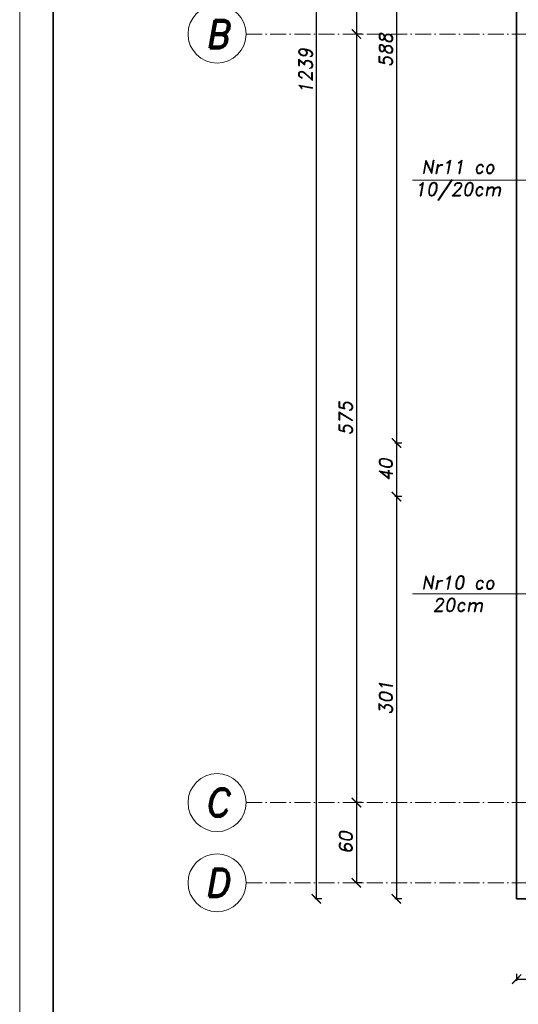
# Model space of a CAD drawing. Header units: millimetres. Extents: x 300938 to 312016, y 11971 to 20881.
# Tile 28 of 239: x 306266 to 306640, y 13973 to 14710. Entities that reach past the tile are written whole.
import ezdxf

# ---------------------------------------------------------------- set-up
doc = ezdxf.new("R2010")
doc.units = ezdxf.units.MM
doc.linetypes.add('ACAD_ISO10W100', pattern=[18, 12, -3, 0, -3])
for name, color, linetype, lineweight in [('konstrukcja', 3, 'Continuous', 35), ('konstrukcja wymiary', 1, 'Continuous', 13), ('opisy', 2, 'Continuous', 18), ('osie', 5, 'ACAD_ISO10W100', 13)]:
    doc.layers.add(name, color=color, linetype=linetype, lineweight=lineweight)
doc.styles.add('KONSTRUKCJA', font='romand.shx', dxfattribs={"oblique": 10})
doc.styles.get("Standard").update_dxf_attribs({"font": 'romand.shx', "oblique": 10})
doc.dimstyles.new('150', dxfattribs={"dimtxt": 10, "dimasz": 7, "dimexe": 1.25, "dimexo": 0.625, "dimgap": 3, "dimtad": 1, "dimdec": 0, "dimrnd": 0.5, "dimtxsty": 'KONSTRUKCJA', "dimblk": 'ARCHTICK', "dimcen": 2.5, "dimadec": 0, "dimazin": 0, "dimtfac": 1, "dimtdec": 0, "dimtix": 1, "dimtmove": 0, "dimatfit": 3, "dimfxl": 4, "dimfxlon": 1, "dimarcsym": 0})

# ---------------------------------------------------------------- blocks, each defined once
blk = doc.blocks.new('_ArchTick')
at = {"color": 0, "linetype": 'ByBlock', "lineweight": 13, "const_width": 0.15}
blk.add_lwpolyline([(-0.5, -0.5), (0.5, 0.5)], dxfattribs=at)
blk = doc.blocks.new('*D2090')
at = {"layer": 'Defpoints', "color": 0, "transparency": 16777216}
for p in [(307580.44, 14981.32), (306548.44, 14393.22), (306662.44, 14393.22)]:
    blk.add_point(p, dxfattribs=at)
at = {"layer": 'konstrukcja wymiary', "color": 0, "lineweight": -2, "transparency": 16777216}
for p, q in [((306552.44, 14981.32), (306547.19, 14981.32)), ((306548.44, 14981.32), (306548.44, 14393.22)), ((306552.44, 14393.22), (306547.19, 14393.22))]:
    blk.add_line(p, q, dxfattribs=at)
at = {"layer": 'konstrukcja wymiary', "color": 0, "lineweight": -2, "transparency": 16777216, "xscale": 7, "yscale": 7, "zscale": 7}
for p, rotation in [((306548.44, 14981.32), 90), ((306548.44, 14393.22), 270)]:
    blk.add_blockref('_ArchTick', p, dxfattribs=dict(at, rotation=rotation))
at = {"layer": 'konstrukcja wymiary', "color": 0, "transparency": 16777216, "insert": (306540.44, 14687.27), "char_height": 10, "attachment_point": 5, "rotation": 90, "style": 'KONSTRUKCJA'}
blk.add_mtext('588', dxfattribs=at)
blk = doc.blocks.new('*D2091')
at = {"layer": 'Defpoints', "color": 0, "transparency": 16777216}
for p in [(306662.44, 14393.22), (306548.44, 14353.22), (306662.44, 14353.22)]:
    blk.add_point(p, dxfattribs=at)
at = {"layer": 'konstrukcja wymiary', "color": 0, "lineweight": -2, "transparency": 16777216}
for p, q in [((306552.44, 14393.22), (306547.19, 14393.22)), ((306548.44, 14393.22), (306548.44, 14353.22)), ((306552.44, 14353.22), (306547.19, 14353.22))]:
    blk.add_line(p, q, dxfattribs=at)
at = {"layer": 'konstrukcja wymiary', "color": 0, "lineweight": -2, "transparency": 16777216, "xscale": 7, "yscale": 7, "zscale": 7}
for p, rotation in [((306548.44, 14393.22), 90), ((306548.44, 14353.22), 270)]:
    blk.add_blockref('_ArchTick', p, dxfattribs=dict(at, rotation=rotation))
at = {"layer": 'konstrukcja wymiary', "color": 0, "transparency": 16777216, "insert": (306540.44, 14373.22), "char_height": 10, "attachment_point": 5, "rotation": 90, "style": 'KONSTRUKCJA'}
blk.add_mtext('40', dxfattribs=at)
blk = doc.blocks.new('*D2092')
at = {"layer": 'Defpoints', "color": 0, "transparency": 16777216}
for p in [(306662.44, 14353.22), (306548.44, 14052.22), (306638.44, 14052.22)]:
    blk.add_point(p, dxfattribs=at)
at = {"layer": 'konstrukcja wymiary', "color": 0, "lineweight": -2, "transparency": 16777216}
for p, q in [((306552.44, 14353.22), (306547.19, 14353.22)), ((306548.44, 14353.22), (306548.44, 14052.22)), ((306552.44, 14052.22), (306547.19, 14052.22))]:
    blk.add_line(p, q, dxfattribs=at)
at = {"layer": 'konstrukcja wymiary', "color": 0, "lineweight": -2, "transparency": 16777216, "xscale": 7, "yscale": 7, "zscale": 7}
for p, rotation in [((306548.44, 14353.22), 90), ((306548.44, 14052.22), 270)]:
    blk.add_blockref('_ArchTick', p, dxfattribs=dict(at, rotation=rotation))
at = {"layer": 'konstrukcja wymiary', "color": 0, "transparency": 16777216, "insert": (306540.44, 14202.72), "char_height": 10, "attachment_point": 5, "rotation": 90, "style": 'KONSTRUKCJA'}
blk.add_mtext('301', dxfattribs=at)
blk = doc.blocks.new('*D2093')
at = {"layer": 'Defpoints', "color": 0, "transparency": 16777216}
for p in [(306638.44, 15279.22), (306518.44, 14699.22), (306638.44, 14699.22)]:
    blk.add_point(p, dxfattribs=at)
at = {"layer": 'konstrukcja wymiary', "color": 0, "lineweight": -2, "transparency": 16777216}
for p, q in [((306522.44, 15279.22), (306517.19, 15279.22)), ((306518.44, 15279.22), (306518.44, 14699.22)), ((306522.44, 14699.22), (306517.19, 14699.22))]:
    blk.add_line(p, q, dxfattribs=at)
at = {"layer": 'konstrukcja wymiary', "color": 0, "lineweight": -2, "transparency": 16777216, "xscale": 7, "yscale": 7, "zscale": 7}
for p, rotation in [((306518.44, 15279.22), 90), ((306518.44, 14699.22), 270)]:
    blk.add_blockref('_ArchTick', p, dxfattribs=dict(at, rotation=rotation))
at = {"layer": 'konstrukcja wymiary', "color": 0, "transparency": 16777216, "insert": (306510.44, 14989.22), "char_height": 10, "attachment_point": 5, "rotation": 90, "style": 'KONSTRUKCJA'}
blk.add_mtext('580', dxfattribs=at)
blk = doc.blocks.new('*D2094')
at = {"layer": 'Defpoints', "color": 0, "transparency": 16777216}
for p in [(306638.44, 14699.22), (306518.44, 14124.22), (306638.44, 14124.22)]:
    blk.add_point(p, dxfattribs=at)
at = {"layer": 'konstrukcja wymiary', "color": 0, "lineweight": -2, "transparency": 16777216}
for p, q in [((306522.44, 14699.22), (306517.19, 14699.22)), ((306518.44, 14699.22), (306518.44, 14124.22)), ((306522.44, 14124.22), (306517.19, 14124.22))]:
    blk.add_line(p, q, dxfattribs=at)
at = {"layer": 'konstrukcja wymiary', "color": 0, "lineweight": -2, "transparency": 16777216, "xscale": 7, "yscale": 7, "zscale": 7}
for p, rotation in [((306518.44, 14699.22), 90), ((306518.44, 14124.22), 270)]:
    blk.add_blockref('_ArchTick', p, dxfattribs=dict(at, rotation=rotation))
at = {"layer": 'konstrukcja wymiary', "color": 0, "transparency": 16777216, "insert": (306510.44, 14411.72), "char_height": 10, "attachment_point": 5, "rotation": 90, "style": 'KONSTRUKCJA'}
blk.add_mtext('575', dxfattribs=at)
blk = doc.blocks.new('*D2095')
at = {"layer": 'Defpoints', "color": 0, "transparency": 16777216}
for p in [(306638.44, 14124.22), (306518.44, 14064.22), (306638.44, 14064.22)]:
    blk.add_point(p, dxfattribs=at)
at = {"layer": 'konstrukcja wymiary', "color": 0, "lineweight": -2, "transparency": 16777216}
for p, q in [((306522.44, 14124.22), (306517.19, 14124.22)), ((306518.44, 14124.22), (306518.44, 14064.22)), ((306522.44, 14064.22), (306517.19, 14064.22))]:
    blk.add_line(p, q, dxfattribs=at)
at = {"layer": 'konstrukcja wymiary', "color": 0, "lineweight": -2, "transparency": 16777216, "xscale": 7, "yscale": 7, "zscale": 7}
for p, rotation in [((306518.44, 14124.22), 90), ((306518.44, 14064.22), 270)]:
    blk.add_blockref('_ArchTick', p, dxfattribs=dict(at, rotation=rotation))
at = {"layer": 'konstrukcja wymiary', "color": 0, "transparency": 16777216, "insert": (306510.44, 14094.22), "char_height": 10, "attachment_point": 5, "rotation": 90, "style": 'KONSTRUKCJA'}
blk.add_mtext('60', dxfattribs=at)
blk = doc.blocks.new('*D2096')
at = {"layer": 'Defpoints', "color": 0, "transparency": 16777216}
for p in [(306488.44, 15291.22), (306638.44, 15291.22), (306638.44, 14052.22)]:
    blk.add_point(p, dxfattribs=at)
at = {"layer": 'konstrukcja wymiary', "color": 0, "lineweight": -2, "transparency": 16777216}
for p, q in [((306492.44, 15291.22), (306487.19, 15291.22)), ((306488.44, 14052.22), (306488.44, 15291.22)), ((306492.44, 14052.22), (306487.19, 14052.22))]:
    blk.add_line(p, q, dxfattribs=at)
at = {"layer": 'konstrukcja wymiary', "color": 0, "lineweight": -2, "transparency": 16777216, "xscale": 7, "yscale": 7, "zscale": 7}
for p, rotation in [((306488.44, 15291.22), 90), ((306488.44, 14052.22), 270)]:
    blk.add_blockref('_ArchTick', p, dxfattribs=dict(at, rotation=rotation))
at = {"layer": 'konstrukcja wymiary', "color": 0, "transparency": 16777216, "insert": (306480.44, 14671.72), "char_height": 10, "attachment_point": 5, "rotation": 90, "style": 'KONSTRUKCJA'}
blk.add_mtext('1239', dxfattribs=at)
blk = doc.blocks.new('*D2097')
at = {"layer": 'Defpoints', "color": 0, "transparency": 16777216}
for p in [(306662.44, 15501.22), (306638.44, 15291.22), (306662.44, 14353.22)]:
    blk.add_point(p, dxfattribs=at)
at = {"layer": 'konstrukcja wymiary', "color": 0, "lineweight": -2, "transparency": 16777216}
for p, q in [((306638.44, 15501.22), (306631.44, 15501.22)), ((306638.44, 15497.22), (306638.44, 15502.47)), ((306638.44, 15501.22), (306662.44, 15501.22)), ((306662.44, 15497.22), (306662.44, 15502.47)), ((306662.44, 15501.22), (306669.44, 15501.22))]:
    blk.add_line(p, q, dxfattribs=at)
at = {"layer": 'konstrukcja wymiary', "color": 0, "lineweight": -2, "transparency": 16777216, "xscale": 7, "yscale": 7, "zscale": 7}
blk.add_blockref('_ArchTick', (306638.44, 15501.22), dxfattribs=at)
at = {"layer": 'konstrukcja wymiary', "color": 0, "lineweight": -2, "transparency": 16777216, "xscale": 7, "yscale": 7, "zscale": 7, "rotation": 180}
blk.add_blockref('_ArchTick', (306662.44, 15501.22), dxfattribs=at)
at = {"layer": 'konstrukcja wymiary', "color": 0, "transparency": 16777216, "insert": (306650.44, 15509.22), "char_height": 10, "attachment_point": 5, "style": 'KONSTRUKCJA'}
blk.add_mtext('24', dxfattribs=at)
blk = doc.blocks.new('*D2110')
at = {"layer": 'Defpoints', "color": 0, "transparency": 16777216}
for p in [(306638.44, 14052.22), (307282.44, 14052.22), (307282.44, 13992.22)]:
    blk.add_point(p, dxfattribs=at)
at = {"layer": 'konstrukcja wymiary', "color": 0, "lineweight": -2, "transparency": 16777216}
for p, q in [((306638.44, 13996.22), (306638.44, 13990.97)), ((306638.44, 13992.22), (307282.44, 13992.22)), ((307282.44, 13996.22), (307282.44, 13990.97))]:
    blk.add_line(p, q, dxfattribs=at)
at = {"layer": 'konstrukcja wymiary', "color": 0, "lineweight": -2, "transparency": 16777216, "xscale": 7, "yscale": 7, "zscale": 7, "rotation": 180}
blk.add_blockref('_ArchTick', (306638.44, 13992.22), dxfattribs=at)
at = {"layer": 'konstrukcja wymiary', "color": 0, "lineweight": -2, "transparency": 16777216, "xscale": 7, "yscale": 7, "zscale": 7}
blk.add_blockref('_ArchTick', (307282.44, 13992.22), dxfattribs=at)
at = {"layer": 'konstrukcja wymiary', "color": 0, "transparency": 16777216, "insert": (306960.44, 14000.22), "char_height": 10, "attachment_point": 5, "style": 'KONSTRUKCJA'}
blk.add_mtext('644', dxfattribs=at)

msp = doc.modelspace()

# ---------------------------------------------------------------- linework, layer by layer
at = {"layer": 'konstrukcja'}
for p in [(306638.44, 15291.224), (307282.44, 14052.224)]:
    msp.add_line(p, (306638.44, 14052.224), dxfattribs=at)
msp.add_lwpolyline([(311991.285, 15816.794), (311991.285, 13766.794), (306291.285, 13766.794), (306291.285, 15816.794)], close=True, dxfattribs=at)
at = {"layer": 'konstrukcja wymiary'}
for p, q in [((306820.94, 14589.934), (306560.396, 14589.934)), ((306680.94, 14280.491), (306560.396, 14280.491))]:
    msp.add_line(p, q, dxfattribs=at)
msp.add_lwpolyline([(312016.285, 15841.794), (312016.285, 13741.794), (306266.285, 13741.794), (306266.285, 15841.794)], close=True, dxfattribs=at)
at = {"layer": 'opisy'}
for centre in [(306414.071, 14699.224), (306414.071, 14124.224), (306414.071, 14064.224)]:
    msp.add_circle(centre, 21.7, dxfattribs=at)
at = {"layer": 'osie'}
for p, q in [((306435.771, 14699.224), (308440.491, 14699.224)), ((306435.771, 14124.224), (308440.491, 14124.224)), ((306435.771, 14064.224), (308440.491, 14064.224))]:
    msp.add_line(p, q, dxfattribs=at)

# ---------------------------------------------------------------- texts
at = {"layer": 'opisy', "attachment_point": 5}
for s, insert, char_height, width in [('B', (306414.071, 14699.224), 21, 6.92519), ('Nr11 co\\P10/20cm', (306594.528, 14589.934), 10, 231.49388), ('Nr10 co\\P20cm', (306594.528, 14280.491), 10, 231.49388), ('C', (306414.071, 14124.224), 21, 6.92519), ('D', (306414.071, 14064.224), 21, 6.92519)]:
    msp.add_mtext(s, dxfattribs=dict(at, insert=insert, char_height=char_height, width=width))

# ---------------------------------------------------------------- dimensions: what is measured, and where the dimension line sits
at = {"layer": 'konstrukcja wymiary'}
for base, p1, p2, picture, middle in [((306662.44, 15501.224), (306638.44, 15291.224), (306662.44, 14353.224), '*D2097', (306650.44, 15509.224)), ((307282.44, 13992.224), (306638.44, 14052.224), (307282.44, 14052.224), '*D2110', (306960.44, 14000.224))]:
    dim = msp.add_linear_dim(base=base, p1=p1, p2=p2, dimstyle='150', dxfattribs=at)
    dim.commit()
    dim.dimension.update_dxf_attribs({"geometry": picture, "text_midpoint": middle})
for base, p1, p2, picture, middle in [((306488.44, 15291.224), (306638.44, 14052.224), (306638.44, 15291.224), '*D2096', (306480.44, 14671.724)), ((306518.44, 14699.224), (306638.44, 15279.224), (306638.44, 14699.224), '*D2093', (306510.44, 14989.224)), ((306548.44, 14393.224), (307580.44, 14981.324), (306662.44, 14393.224), '*D2090', (306540.44, 14687.274))]:
    dim = msp.add_linear_dim(base=base, p1=p1, p2=p2, angle=90, dimstyle='150', dxfattribs=at)
    dim.commit()
    dim.dimension.update_dxf_attribs({"geometry": picture, "text_midpoint": middle})
for base, p1, p2, picture, middle in [((306518.44, 14124.224), (306638.44, 14699.224), (306638.44, 14124.224), '*D2094', (306510.44, 14411.724)), ((306548.44, 14353.224), (306662.44, 14393.224), (306662.44, 14353.224), '*D2091', (306540.44, 14373.224)), ((306548.44, 14052.224), (306662.44, 14353.224), (306638.44, 14052.224), '*D2092', (306540.44, 14202.724)), ((306518.44, 14064.224), (306638.44, 14124.224), (306638.44, 14064.224), '*D2095', (306510.44, 14094.224))]:
    dim = msp.add_linear_dim(base=base, p1=p1, p2=p2, angle=90, dimstyle='150', override={"dimtmove": 1}, dxfattribs=at)
    dim.commit()
    dim.dimension.update_dxf_attribs({"geometry": picture, "text_midpoint": middle})

doc.saveas('drawing.dxf')
